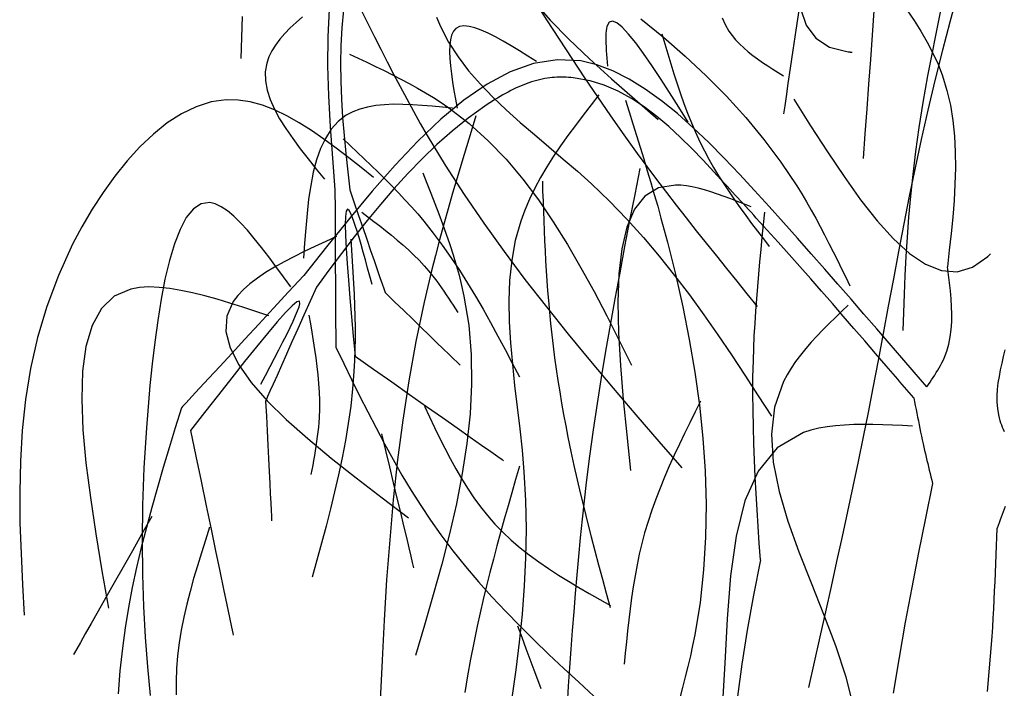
# Model space of a CAD drawing. Extents: x 196.6 to 202.33, y 221.65 to 228.25.
# Tile 2 of 10: x 196.6 to 199.7, y 223.85 to 225.96. Entities that reach past the tile are written whole.
import ezdxf

# ---------------------------------------------------------------- set-up
doc = ezdxf.new("R2010")
doc.units = 0
doc.header["$MEASUREMENT"] = 0
doc.layers.add('JARD', color=76, linetype='CONTINUOUS')

msp = doc.modelspace()

# ---------------------------------------------------------------- linework, layer by layer
at = {"layer": 'JARD', "linetype": 'CONTINUOUS'}
for points in [[(199.72, 227.0287), (199.6814, 226.8316), (199.6359, 226.6203), (199.587, 226.4021), (199.5381, 226.1843), (199.4928, 225.9742), (199.4545, 225.7792), (199.44, 225.6954), (199.4275, 225.616), (199.417, 225.5407), (199.4082, 225.469), (199.4009, 225.4006), (199.3949, 225.3349), (199.3901, 225.2717), (199.3862, 225.2105), (199.3831, 225.151), (199.3805, 225.0926), (199.3783, 225.035), (199.3764, 224.9779)], [(198.2164, 226.0159), (198.2555, 225.9547), (198.295, 225.8936), (198.3348, 225.8329), (198.375, 225.7724), (198.4157, 225.7123), (198.4569, 225.6526), (198.4987, 225.5933), (198.5412, 225.5345), (198.5714, 225.4936), (198.6019, 225.4529), (198.6327, 225.4124), (198.6637, 225.3721), (198.695, 225.332), (198.7265, 225.292), (198.7582, 225.2522), (198.79, 225.2124), (198.822, 225.1728), (198.854, 225.1332), (198.8861, 225.0936), (198.9182, 225.0541)], [(199.5485, 226.0371), (199.5247, 225.9476), (199.5014, 225.8593), (199.4773, 225.7639), (199.4551, 225.6705), (199.4344, 225.579), (199.4151, 225.4891), (199.3969, 225.4005), (199.3796, 225.313), (199.363, 225.2263), (199.3469, 225.1403), (199.331, 225.0547), (199.3151, 224.9692), (199.2991, 224.8836), (199.2826, 224.7976), (199.2675, 224.7208), (199.2519, 224.6435), (199.2358, 224.5659), (199.2194, 224.4879), (199.2027, 224.4096), (199.1856, 224.331), (199.1683, 224.2522), (199.1508, 224.1732), (199.1331, 224.0941), (199.1153, 224.0148), (199.0974, 223.9355), (199.0795, 223.8561)], [(197.572, 225.9883), (197.5669, 225.9017), (197.5662, 225.8106), (197.569, 225.7161), (197.5745, 225.6189), (197.5816, 225.5199), (197.5896, 225.4201)], [(197.6165, 225.9858), (197.6111, 225.9301), (197.6081, 225.8741), (197.6071, 225.8179), (197.6079, 225.7615), (197.6103, 225.7049), (197.614, 225.6481), (197.6187, 225.5912), (197.6242, 225.5342), (197.6302, 225.4772), (197.6365, 225.4201)], [(198.2167, 226.0119), (198.2675, 225.9538), (198.3261, 225.8937), (198.3909, 225.8319), (198.4604, 225.769), (198.5331, 225.7053), (198.6073, 225.6412)], [(199.05, 225.9916), (199.0399, 225.9228), (199.0307, 225.8596), (199.0224, 225.803), (199.0153, 225.7542), (199.0095, 225.7143), (199.0051, 225.6844), (199.0023, 225.6656), (199.0014, 225.659), (199.0014, 225.659), (199.0014, 225.659), (199.0014, 225.659), (199.0014, 225.659), (199.0014, 225.659), (199.0014, 225.659), (199.0014, 225.659), (199.0014, 225.659), (199.0014, 225.659), (199.0014, 225.659), (199.0014, 225.659), (199.0014, 225.659)], [(199.0548, 225.9905), (199.0728, 225.9384), (199.1029, 225.8975), (199.1463, 225.8691), (199.2045, 225.8543), (199.2055, 225.8542), (199.2065, 225.8541), (199.2076, 225.854), (199.2086, 225.8539), (199.2096, 225.8538), (199.2107, 225.8537), (199.2117, 225.8536), (199.2127, 225.8535), (199.2138, 225.8534), (199.2148, 225.8533), (199.2159, 225.8532), (199.2169, 225.8531)], [(199.2857, 225.9828), (199.2803, 225.9066), (199.2747, 225.8298), (199.2689, 225.7524), (199.2631, 225.6748), (199.2573, 225.5968), (199.2514, 225.5187)], [(199.3896, 225.9861), (199.4123, 225.9529), (199.4336, 225.9193), (199.4534, 225.8851), (199.4714, 225.8505), (199.4875, 225.8151), (199.5014, 225.7792), (199.5155, 225.7331), (199.5264, 225.6861), (199.5341, 225.638), (199.5391, 225.5891), (199.5417, 225.5394), (199.5422, 225.4891), (199.5408, 225.4382), (199.5378, 225.3867), (199.5337, 225.3349), (199.5286, 225.2829), (199.523, 225.2306), (199.517, 225.1782)], [(197.2983, 225.9652), (197.296, 225.8992), (197.2938, 225.8331)], [(197.4878, 225.9641), (197.4679, 225.9468), (197.4491, 225.9293), (197.4318, 225.9116), (197.4162, 225.8937), (197.4025, 225.8755), (197.3909, 225.857), (197.3817, 225.8382), (197.3752, 225.8189), (197.3707, 225.7914), (197.3713, 225.763), (197.3766, 225.7341), (197.3861, 225.7045), (197.3993, 225.6743), (197.4158, 225.6437), (197.4351, 225.6127), (197.4568, 225.5813), (197.4803, 225.5497), (197.5052, 225.5178), (197.531, 225.4858), (197.5573, 225.4538)], [(197.6745, 225.9808), (197.6941, 225.9413), (197.7138, 225.9017), (197.7337, 225.8623), (197.7537, 225.823), (197.774, 225.7838), (197.7946, 225.7449), (197.8155, 225.7061), (197.8367, 225.6675), (197.8583, 225.6292), (197.8803, 225.5911), (197.937, 225.4976), (197.9964, 225.4058), (198.0581, 225.3155), (198.122, 225.2266), (198.1878, 225.1389), (198.2553, 225.0522), (198.3241, 224.9665), (198.3942, 224.8815), (198.4652, 224.7971), (198.5369, 224.7132), (198.6091, 224.6296), (198.6816, 224.5461)], [(197.9093, 225.9636), (197.9221, 225.9336), (197.9473, 225.8851), (197.977, 225.839), (198.0105, 225.7948), (198.0474, 225.7524), (198.087, 225.7114), (198.1289, 225.6715), (198.1724, 225.6325), (198.2172, 225.594), (198.2625, 225.5557), (198.3079, 225.5173), (198.3529, 225.4786), (198.3969, 225.4391), (198.4539, 225.3845), (198.5084, 225.3283), (198.5605, 225.2706), (198.6105, 225.2115), (198.6587, 225.1512), (198.7053, 225.09), (198.7504, 225.0278), (198.7944, 224.9649), (198.8375, 224.9013), (198.8799, 224.8374), (198.9218, 224.7731), (198.9634, 224.7087)], [(198.5524, 225.9577), (198.6232, 225.9003), (198.6919, 225.8408), (198.7581, 225.7789), (198.8217, 225.7148), (198.8823, 225.6481), (198.9395, 225.579), (198.9932, 225.5074), (199.0429, 225.4331), (199.0585, 225.4079), (199.0736, 225.3825), (199.0884, 225.3568), (199.1028, 225.3308), (199.1169, 225.3047), (199.1307, 225.2784), (199.1443, 225.252), (199.1577, 225.2255), (199.171, 225.1988), (199.1841, 225.1721), (199.1972, 225.1453), (199.2102, 225.1185)], [(198.8078, 225.9615), (198.8176, 225.9398), (198.8295, 225.9194), (198.8396, 225.9053), (198.8507, 225.8918), (198.8629, 225.8789), (198.876, 225.8665), (198.8899, 225.8546), (198.9045, 225.843), (198.9198, 225.8319), (198.9355, 225.821), (198.9516, 225.8103), (198.968, 225.7998), (198.9846, 225.7895), (199.0014, 225.7792)], [(198.2235, 225.8237), (198.1968, 225.8405), (198.1705, 225.857), (198.1446, 225.8728), (198.1194, 225.8876), (198.0951, 225.901), (198.072, 225.9127), (198.0503, 225.9223), (198.0302, 225.9295), (198.0119, 225.9341), (197.9958, 225.9355), (197.9819, 225.9335), (197.9707, 225.9278), (197.9627, 225.919), (197.9569, 225.9071), (197.953, 225.8923), (197.9509, 225.8749), (197.9504, 225.8552), (197.9512, 225.8335), (197.9532, 225.8101), (197.9562, 225.7852), (197.96, 225.7592), (197.9643, 225.7323), (197.969, 225.7049), (197.974, 225.6771)], [(198.7009, 225.633), (198.6714, 225.6799), (198.6423, 225.726), (198.6138, 225.7702), (198.5864, 225.8116), (198.5604, 225.8494), (198.5361, 225.8826), (198.5138, 225.9102), (198.494, 225.9315), (198.4769, 225.9454), (198.4629, 225.9511), (198.4523, 225.9476), (198.4455, 225.9341), (198.4442, 225.9275), (198.4432, 225.9199), (198.4426, 225.9115), (198.4423, 225.9021), (198.4423, 225.8921), (198.4426, 225.8814), (198.443, 225.8701), (198.4436, 225.8584), (198.4444, 225.8463), (198.4452, 225.8339), (198.4462, 225.8214), (198.4471, 225.8087)], [(198.618, 225.9107), (198.6274, 225.8791), (198.6368, 225.8475), (198.6464, 225.816), (198.6562, 225.7847), (198.6663, 225.7535), (198.6768, 225.7225), (198.6878, 225.6917), (198.6993, 225.6612), (198.7114, 225.631), (198.7242, 225.6012), (198.7378, 225.5718), (198.7523, 225.5428), (198.7665, 225.5163), (198.7814, 225.4902), (198.7971, 225.4644), (198.8133, 225.4389), (198.83, 225.4138), (198.8473, 225.3888), (198.8649, 225.3641), (198.8828, 225.3395), (198.901, 225.315), (198.9195, 225.2907), (198.938, 225.2664), (198.9566, 225.2422)], [(199.4521, 224.8013), (199.4129, 224.8467), (199.3737, 224.8923), (199.3342, 224.9379), (199.2945, 224.9838), (199.2544, 225.03), (199.2138, 225.0766), (199.1727, 225.1236), (199.131, 225.1711), (199.0885, 225.2192), (199.0452, 225.268), (199.001, 225.3175), (198.9558, 225.3678), (198.9098, 225.4185), (198.8628, 225.4694), (198.8149, 225.5198), (198.7663, 225.5688), (198.717, 225.6157), (198.6672, 225.6599), (198.617, 225.7005), (198.5664, 225.737), (198.5156, 225.7684), (198.4647, 225.7941), (198.4139, 225.8134), (198.3631, 225.8255), (198.2888, 225.8294), (198.215, 225.8176), (198.1415, 225.7916), (198.0685, 225.7528), (197.9957, 225.7025), (197.9232, 225.6423), (197.851, 225.5736), (197.779, 225.4977), (197.7071, 225.4161), (197.6353, 225.3303), (197.5637, 225.2416), (197.492, 225.1515)], [(197.6358, 225.8471), (197.663, 225.8343), (197.6902, 225.8215), (197.7172, 225.8086), (197.7442, 225.7955), (197.7709, 225.7822), (197.7974, 225.7686), (197.8236, 225.7546), (197.8494, 225.7403), (197.8749, 225.7256), (197.8999, 225.7103), (197.9244, 225.6945), (197.9484, 225.6781), (198.0124, 225.6289), (198.0721, 225.5749), (198.1281, 225.5166), (198.1806, 225.4544), (198.2301, 225.3888), (198.2769, 225.3202), (198.3214, 225.2489), (198.364, 225.1755), (198.4051, 225.1004), (198.4451, 225.024), (198.4842, 224.9468), (198.523, 224.8691)], [(199.4114, 224.7661), (199.4041, 224.7746), (199.3969, 224.783), (199.3896, 224.7914), (199.3823, 224.7998), (199.3751, 224.8082), (199.3678, 224.8167), (199.3606, 224.8251), (199.3533, 224.8335), (199.346, 224.8419), (199.3388, 224.8503), (199.3315, 224.8588), (199.3242, 224.8672), (199.2905, 224.9063), (199.2567, 224.9454), (199.2229, 224.9845), (199.189, 225.0235), (199.155, 225.0625), (199.121, 225.1014), (199.087, 225.1402), (199.0529, 225.1789), (199.0187, 225.2174), (198.9844, 225.2558), (198.9501, 225.2939), (198.9157, 225.3318), (198.9075, 225.3408), (198.8993, 225.3499), (198.891, 225.3589), (198.8828, 225.3679), (198.8745, 225.3769), (198.8662, 225.386), (198.8578, 225.395), (198.8495, 225.4041), (198.8411, 225.4132), (198.8327, 225.4224), (198.8242, 225.4316), (198.8157, 225.4408), (198.7823, 225.4772), (198.7481, 225.5137), (198.7131, 225.55), (198.6772, 225.5854), (198.6403, 225.6194), (198.6022, 225.6514), (198.563, 225.681), (198.5225, 225.7074), (198.4807, 225.7303), (198.4374, 225.749), (198.3926, 225.763), (198.3461, 225.7716), (198.3389, 225.7725), (198.3316, 225.7732), (198.3244, 225.7737), (198.3171, 225.7741), (198.3097, 225.7743), (198.3024, 225.7744), (198.2951, 225.7743), (198.2877, 225.7741), (198.2804, 225.7737), (198.2731, 225.7731), (198.2658, 225.7723), (198.2585, 225.7713), (198.25, 225.77), (198.2416, 225.7683), (198.2332, 225.7665), (198.2248, 225.7644), (198.2166, 225.7621), (198.2083, 225.7595), (198.2001, 225.7568), (198.192, 225.7539), (198.184, 225.7508), (198.176, 225.7476), (198.168, 225.7442), (198.1602, 225.7406), (198.1515, 225.7365), (198.143, 225.7323), (198.1345, 225.7279), (198.1261, 225.7233), (198.1177, 225.7187), (198.1095, 225.7139), (198.1013, 225.709), (198.0932, 225.704), (198.0851, 225.6989), (198.0771, 225.6937), (198.0691, 225.6885), (198.0612, 225.6832), (198.0089, 225.6455), (197.9587, 225.6052), (197.9105, 225.5627), (197.8639, 225.5182), (197.819, 225.4717), (197.7754, 225.4237), (197.7329, 225.3743), (197.6915, 225.3238), (197.6508, 225.2723), (197.6107, 225.2202), (197.5709, 225.1676), (197.5314, 225.1148)], [(198.4206, 225.7192), (198.3957, 225.6872), (198.371, 225.6552), (198.3467, 225.6231), (198.3229, 225.5908), (198.2999, 225.5584), (198.2777, 225.5257), (198.2567, 225.4927), (198.2369, 225.4594), (198.2186, 225.4256), (198.2019, 225.3915), (198.1871, 225.3568), (198.1742, 225.3216), (198.1574, 225.2611), (198.146, 225.199), (198.1395, 225.1356), (198.1371, 225.0711), (198.1382, 225.0056), (198.1421, 224.9393), (198.148, 224.8723), (198.1553, 224.8049), (198.1633, 224.7371), (198.1713, 224.6693), (198.1786, 224.6015), (198.1846, 224.5339), (198.1896, 224.4433), (198.1912, 224.3533), (198.1896, 224.2639), (198.1853, 224.1751), (198.1784, 224.0867), (198.1694, 223.9987), (198.1585, 223.911), (198.146, 223.8237)], [(199.0341, 225.7054), (199.0867, 225.6219), (199.1392, 225.5402), (199.1916, 225.462), (199.2437, 225.3891), (199.2955, 225.3233), (199.347, 225.2664), (199.398, 225.2202), (199.4485, 225.1863), (199.4984, 225.1667), (199.5477, 225.1631), (199.5962, 225.1772), (199.6438, 225.2108), (199.6446, 225.2115), (199.6453, 225.2122), (199.646, 225.2129), (199.6468, 225.2136), (199.6475, 225.2143), (199.6482, 225.215), (199.6489, 225.2157), (199.6497, 225.2164), (199.6504, 225.2171), (199.6511, 225.2178), (199.6519, 225.2185), (199.6526, 225.2193)], [(197.7115, 225.4588), (197.6723, 225.4902), (197.6332, 225.5212), (197.5941, 225.5513), (197.555, 225.5799), (197.516, 225.6067), (197.4772, 225.6312), (197.4384, 225.6529), (197.3999, 225.6714), (197.3614, 225.6861), (197.3232, 225.6966), (197.2851, 225.7025), (197.2473, 225.7033), (197.1999, 225.6966), (197.1531, 225.6817), (197.1071, 225.6594), (197.0622, 225.6305), (197.0184, 225.5957), (196.9762, 225.5557), (196.9355, 225.5113), (196.8967, 225.4632), (196.86, 225.4122), (196.8256, 225.3591), (196.7937, 225.3045), (196.7644, 225.2493), (196.7196, 225.1513), (196.6831, 225.0535), (196.6542, 224.9559), (196.6323, 224.8585), (196.6164, 224.7612), (196.6059, 224.6641), (196.5999, 224.5671), (196.5978, 224.4702), (196.5987, 224.3734), (196.602, 224.2767), (196.6067, 224.18), (196.6122, 224.0833)], [(197.96, 225.6769), (197.928, 225.6802), (197.8961, 225.6833), (197.8646, 225.686), (197.8336, 225.688), (197.8033, 225.6891), (197.7738, 225.6892), (197.7454, 225.6879), (197.7182, 225.6852), (197.6924, 225.6807), (197.6682, 225.6742), (197.6457, 225.6656), (197.6251, 225.6546), (197.5997, 225.635), (197.578, 225.6107), (197.5597, 225.5822), (197.5444, 225.5499), (197.5319, 225.5142), (197.5217, 225.4756), (197.5135, 225.4344), (197.5071, 225.3911), (197.502, 225.3461), (197.4979, 225.2998), (197.4944, 225.2527), (197.4913, 225.2052)], [(198.5044, 225.702), (198.5159, 225.6652), (198.5274, 225.6283), (198.5388, 225.5914), (198.5502, 225.5545), (198.5615, 225.5175), (198.5727, 225.4805), (198.5837, 225.4433), (198.5946, 225.4061), (198.6053, 225.3688), (198.6157, 225.3314), (198.626, 225.2938), (198.636, 225.2561), (198.6612, 225.155), (198.6842, 225.053), (198.7047, 224.9503), (198.7222, 224.847), (198.7366, 224.7433), (198.7475, 224.6395), (198.7546, 224.5355), (198.7575, 224.4318), (198.7561, 224.3283), (198.7499, 224.2253), (198.7387, 224.1231), (198.7221, 224.0216), (198.7154, 223.9883), (198.7082, 223.9551), (198.7004, 223.9219), (198.6921, 223.8889), (198.6835, 223.8559), (198.6745, 223.8229)], [(198.0329, 225.6528), (198.0182, 225.6042), (198.0034, 225.5556), (197.9888, 225.507), (197.9743, 225.4583), (197.9601, 225.4096), (197.9461, 225.3609), (197.9324, 225.3121), (197.919, 225.2632), (197.9061, 225.2143), (197.8936, 225.1653), (197.8817, 225.1161), (197.8703, 225.0669), (197.8445, 224.9439), (197.8223, 224.8202), (197.8033, 224.696), (197.7871, 224.5712), (197.7734, 224.4459), (197.762, 224.3203), (197.7525, 224.1942), (197.7446, 224.0679), (197.738, 223.9413), (197.7323, 223.8146)], [(197.6156, 225.5803), (197.6378, 225.5596), (197.6599, 225.5388), (197.682, 225.5179), (197.7039, 225.4969), (197.7256, 225.4759), (197.7472, 225.4546), (197.7685, 225.4331), (197.7895, 225.4114), (197.8101, 225.3894), (197.8303, 225.3672), (197.8502, 225.3446), (197.8695, 225.3216), (197.8991, 225.2844), (197.9276, 225.2463), (197.9549, 225.2074), (197.9813, 225.1677), (198.0068, 225.1273), (198.0316, 225.0863), (198.0557, 225.0448), (198.0793, 225.0029), (198.1024, 224.9607), (198.1252, 224.9182), (198.1478, 224.8756), (198.1703, 224.8328)], [(198.7523, 225.5428), (198.7523, 225.5428), (198.7523, 225.5428), (198.7523, 225.5428), (198.7523, 225.5428), (198.7523, 225.5428), (198.7523, 225.5428), (198.7523, 225.5428), (198.7523, 225.5428), (198.7523, 225.5428), (198.7523, 225.5428), (198.7523, 225.5428), (198.7523, 225.5428), (198.7523, 225.5428), (198.7523, 225.5428), (198.7523, 225.5428), (198.7523, 225.5428), (198.7523, 225.5428), (198.7523, 225.5428), (198.7523, 225.5428), (198.7523, 225.5428), (198.7523, 225.5428), (198.7523, 225.5428), (198.7523, 225.5428), (198.7523, 225.5428)], [(198.5491, 225.4877), (198.5331, 225.4057), (198.5171, 225.3237), (198.5013, 225.2417), (198.4858, 225.1596), (198.4706, 225.0775), (198.4558, 224.9953), (198.4415, 224.9131), (198.4278, 224.8308), (198.4148, 224.7484), (198.4025, 224.6659), (198.3911, 224.5833), (198.3806, 224.5006), (198.3738, 224.4426), (198.3675, 224.3845), (198.3616, 224.3263), (198.356, 224.2681), (198.3508, 224.2099), (198.3459, 224.1516), (198.3412, 224.0933), (198.3367, 224.035), (198.3324, 223.9766), (198.3282, 223.9182), (198.3241, 223.8598), (198.32, 223.8015)], [(197.866, 225.4737), (197.8788, 225.4416), (197.8915, 225.4095), (197.9041, 225.3774), (197.9164, 225.3453), (197.9284, 225.3131), (197.94, 225.2809), (197.951, 225.2487), (197.9615, 225.2164), (197.9713, 225.184), (197.9803, 225.1516), (197.9885, 225.1191), (197.9957, 225.0865), (198.0108, 224.9949), (198.0186, 224.9027), (198.0198, 224.8098), (198.0151, 224.7164), (198.0051, 224.6225), (197.9905, 224.5281), (197.972, 224.4334), (197.9501, 224.3384), (197.9257, 224.2431), (197.8992, 224.1476), (197.8715, 224.052), (197.8431, 223.9563)], [(198.2424, 225.4479), (198.2434, 225.4165), (198.2445, 225.3852), (198.2456, 225.3538), (198.2468, 225.3225), (198.248, 225.2911), (198.2494, 225.2598), (198.2509, 225.2285), (198.2526, 225.1972), (198.2544, 225.1659), (198.2565, 225.1346), (198.2588, 225.1033), (198.2613, 225.0721), (198.2646, 225.0361), (198.2682, 225.0002), (198.2721, 224.9643), (198.2764, 224.9284), (198.281, 224.8925), (198.286, 224.8567), (198.2913, 224.821), (198.297, 224.7853), (198.303, 224.7497), (198.3093, 224.7141), (198.3159, 224.6786), (198.3228, 224.6431), (198.3321, 224.5981), (198.3419, 224.5532), (198.352, 224.5083), (198.3626, 224.4636), (198.3735, 224.4189), (198.3847, 224.3744), (198.3961, 224.3298), (198.4078, 224.2853), (198.4196, 224.2409), (198.4315, 224.1965), (198.4436, 224.1521), (198.4556, 224.1077)], [(198.8999, 225.367), (198.8783, 225.3755), (198.8567, 225.3839), (198.8353, 225.392), (198.8141, 225.3998), (198.7932, 225.4071), (198.7727, 225.4139), (198.7526, 225.4199), (198.7331, 225.4251), (198.7141, 225.4294), (198.6958, 225.4327), (198.6783, 225.4347), (198.6616, 225.4355), (198.6077, 225.4268), (198.5648, 225.4008), (198.5319, 225.3592), (198.5079, 225.3034), (198.492, 225.2352), (198.483, 225.156), (198.48, 225.0674), (198.4819, 224.971), (198.4879, 224.8683), (198.4969, 224.7609), (198.5078, 224.6504), (198.5198, 224.5383)], [(197.5896, 225.4201), (197.59, 225.3585), (197.5903, 225.2978), (197.5907, 225.2388), (197.591, 225.1824), (197.5913, 225.1293), (197.5915, 225.0806), (197.5918, 225.037), (197.592, 224.9994), (197.5922, 224.9686), (197.5923, 224.9455), (197.5924, 224.931), (197.5924, 224.9259), (197.5924, 224.9259), (197.5924, 224.9259), (197.5924, 224.9259), (197.5924, 224.9259), (197.5924, 224.9259), (197.5924, 224.9259), (197.5924, 224.9259), (197.5924, 224.9259), (197.5924, 224.9259), (197.5924, 224.9259), (197.5924, 224.9259), (197.5924, 224.9259)], [(197.6365, 225.4201), (197.6504, 225.3799), (197.6641, 225.3402), (197.6774, 225.3017), (197.6902, 225.2648), (197.7021, 225.2301), (197.7132, 225.1983), (197.723, 225.1698), (197.7315, 225.1452), (197.7385, 225.1251), (197.7437, 225.11), (197.747, 225.1004), (197.7482, 225.0971), (197.7482, 225.0971), (197.7482, 225.0971), (197.7482, 225.0971), (197.7482, 225.0971), (197.7482, 225.0971), (197.7482, 225.0971), (197.7482, 225.0971), (197.7482, 225.0971), (197.7482, 225.0971), (197.7482, 225.0971), (197.7482, 225.0971), (197.7482, 225.0971)], [(197.4506, 225.1151), (197.4274, 225.1473), (197.4043, 225.1791), (197.3813, 225.21), (197.3585, 225.2396), (197.3361, 225.2676), (197.3142, 225.2934), (197.2927, 225.3167), (197.2718, 225.3371), (197.2516, 225.354), (197.2321, 225.3672), (197.2134, 225.3761), (197.1957, 225.3803), (197.1687, 225.3766), (197.1442, 225.3605), (197.1221, 225.3332), (197.1023, 225.2961), (197.0846, 225.2506), (197.0689, 225.1978), (197.055, 225.1393), (197.0428, 225.0762), (197.0321, 225.0099), (197.0228, 224.9417), (197.0147, 224.8729), (197.0078, 224.8048), (196.9965, 224.6718), (196.9888, 224.5466), (196.9844, 224.4285), (196.9829, 224.3169), (196.9841, 224.211), (196.9875, 224.1101), (196.9929, 224.0135), (197, 223.9204), (197.0084, 223.8302)], [(197.707, 225.1224), (197.6998, 225.1486), (197.6927, 225.1746), (197.6856, 225.2001), (197.6787, 225.2246), (197.672, 225.248), (197.6656, 225.27), (197.6594, 225.2902), (197.6536, 225.3084), (197.6482, 225.3244), (197.6432, 225.3377), (197.6388, 225.3482), (197.6348, 225.3554), (197.629, 225.3601), (197.6251, 225.3535), (197.6229, 225.3369), (197.6223, 225.311), (197.6231, 225.2771), (197.6252, 225.2361), (197.6282, 225.189), (197.6321, 225.1369), (197.6368, 225.0806), (197.6419, 225.0214), (197.6474, 224.9601), (197.6531, 224.8978)], [(197.674, 225.3498), (197.6929, 225.3355), (197.7119, 225.3212), (197.7307, 225.3068), (197.7493, 225.2923), (197.7678, 225.2775), (197.7859, 225.2625), (197.8037, 225.2472), (197.8211, 225.2315), (197.8381, 225.2155), (197.8545, 225.1989), (197.8704, 225.1819), (197.8857, 225.1643), (197.894, 225.1542), (197.9021, 225.144), (197.91, 225.1335), (197.9177, 225.123), (197.9253, 225.1123), (197.9328, 225.1014), (197.9402, 225.0905), (197.9475, 225.0795), (197.9547, 225.0685), (197.9619, 225.0574), (197.969, 225.0463), (197.9761, 225.0351)], [(198.9285, 224.2572), (198.925, 224.3094), (198.9216, 224.3616), (198.9183, 224.4139), (198.9152, 224.4661), (198.9124, 224.5183), (198.9099, 224.5705), (198.9078, 224.6228), (198.9063, 224.675), (198.9053, 224.7271), (198.9049, 224.7793), (198.9052, 224.8315), (198.9063, 224.8836), (198.9076, 224.9225), (198.9094, 224.9614), (198.9116, 225.0002), (198.9141, 225.0391), (198.9169, 225.0779), (198.92, 225.1167), (198.9233, 225.1556), (198.9268, 225.1944), (198.9305, 225.2332), (198.9343, 225.272), (198.9381, 225.3109), (198.9421, 225.3497)], [(197.5951, 225.2741), (197.5607, 225.2582), (197.5267, 225.2423), (197.4933, 225.2262), (197.4608, 225.2101), (197.4295, 225.1937), (197.3997, 225.1771), (197.3717, 225.1601), (197.3458, 225.1429), (197.3223, 225.1252), (197.3016, 225.1071), (197.2838, 225.0885), (197.2694, 225.0693), (197.2496, 225.0235), (197.2469, 224.9749), (197.2599, 224.9237), (197.2869, 224.8702), (197.3264, 224.8146), (197.3768, 224.7572), (197.4365, 224.6983), (197.5041, 224.6381), (197.5779, 224.5768), (197.6563, 224.5148), (197.7379, 224.4523), (197.8211, 224.3894)], [(197.6396, 225.2656), (197.6419, 225.2308), (197.6442, 225.196), (197.6463, 225.1611), (197.6483, 225.1263), (197.65, 225.0915), (197.6514, 225.0568), (197.6524, 225.0221), (197.653, 224.9874), (197.6531, 224.9527), (197.6526, 224.9181), (197.6515, 224.8836), (197.6497, 224.8491), (197.6454, 224.7947), (197.6393, 224.7404), (197.6317, 224.6862), (197.6227, 224.6322), (197.6124, 224.5783), (197.601, 224.5244), (197.5887, 224.4707), (197.5756, 224.417), (197.5619, 224.3634), (197.5477, 224.3098), (197.5332, 224.2563), (197.5185, 224.2027)], [(199.4521, 224.8013), (199.4573, 224.8086), (199.4624, 224.816), (199.4674, 224.8234), (199.4724, 224.8308), (199.4773, 224.8382), (199.482, 224.8457), (199.4867, 224.8532), (199.4911, 224.8607), (199.4954, 224.8683), (199.4994, 224.876), (199.5033, 224.8837), (199.5068, 224.8915), (199.5151, 224.9132), (199.5214, 224.9355), (199.526, 224.9583), (199.5289, 224.9815), (199.5305, 225.0052), (199.5309, 225.0292), (199.5302, 225.0536), (199.5286, 225.0782), (199.5263, 225.103), (199.5235, 225.128), (199.5203, 225.1531), (199.517, 225.1782)], [(197.492, 225.1515), (197.444, 225.0995), (197.3966, 225.0483), (197.3506, 224.9985), (197.3066, 224.9509), (197.2652, 224.9061), (197.2272, 224.865), (197.1931, 224.8282), (197.1638, 224.7965), (197.1398, 224.7705), (197.1218, 224.7511), (197.1104, 224.7388), (197.1065, 224.7345), (197.1065, 224.7345), (197.1065, 224.7345), (197.1065, 224.7345), (197.1065, 224.7345), (197.1065, 224.7345), (197.1065, 224.7345), (197.1065, 224.7345), (197.1065, 224.7345), (197.1065, 224.7345), (197.1065, 224.7345), (197.1065, 224.7345), (197.1065, 224.7345)], [(197.382, 225.0247), (197.3407, 225.0383), (197.2997, 225.0516), (197.259, 225.0644), (197.2191, 225.0763), (197.1799, 225.0872), (197.1419, 225.0966), (197.1051, 225.1044), (197.0698, 225.1102), (197.0362, 225.1138), (197.0046, 225.1149), (196.9751, 225.1132), (196.9479, 225.1085), (196.8953, 225.0856), (196.855, 225.0468), (196.8257, 224.9937), (196.8063, 224.9275), (196.7958, 224.8499), (196.7931, 224.7622), (196.797, 224.6658), (196.8064, 224.5622), (196.8203, 224.4529), (196.8375, 224.3392), (196.8568, 224.2227), (196.8773, 224.1047)], [(197.5314, 225.1148), (197.5115, 225.0701), (197.4919, 225.026), (197.4728, 224.9832), (197.4545, 224.9422), (197.4374, 224.9037), (197.4216, 224.8683), (197.4075, 224.8367), (197.3954, 224.8093), (197.3854, 224.787), (197.3779, 224.7702), (197.3732, 224.7596), (197.3716, 224.7559), (197.3716, 224.7559), (197.3716, 224.7559), (197.3716, 224.7559), (197.3716, 224.7559), (197.3716, 224.7559), (197.3716, 224.7559), (197.3716, 224.7559), (197.3716, 224.7559), (197.3716, 224.7559), (197.3716, 224.7559), (197.3716, 224.7559), (197.3716, 224.7559)], [(197.7482, 225.0971), (197.7775, 225.0687), (197.8064, 225.0408), (197.8345, 225.0136), (197.8613, 224.9876), (197.8866, 224.9632), (197.9098, 224.9408), (197.9305, 224.9207), (197.9485, 224.9034), (197.9631, 224.8892), (197.9741, 224.8786), (197.9811, 224.8718), (197.9835, 224.8695), (197.9835, 224.8695), (197.9835, 224.8695), (197.9835, 224.8695), (197.9835, 224.8695), (197.9835, 224.8695), (197.9835, 224.8695), (197.9835, 224.8695), (197.9835, 224.8695), (197.9835, 224.8695), (197.9835, 224.8695), (197.9835, 224.8695), (197.9835, 224.8695)], [(197.3569, 224.8094), (197.3715, 224.8371), (197.3859, 224.8646), (197.3999, 224.8914), (197.4134, 224.9175), (197.4262, 224.9424), (197.438, 224.9659), (197.4487, 224.9877), (197.4581, 225.0075), (197.4661, 225.0252), (197.4724, 225.0403), (197.4768, 225.0525), (197.4793, 225.0617), (197.478, 225.0702), (197.4696, 225.0678), (197.4547, 225.0555), (197.4339, 225.0343), (197.408, 225.0052), (197.3775, 224.9692), (197.3431, 224.9273), (197.3054, 224.8804), (197.2652, 224.8296), (197.223, 224.7758), (197.1795, 224.72), (197.1353, 224.6633)], [(199.2045, 225.058), (199.1844, 225.0387), (199.1644, 225.0193), (199.1447, 224.9999), (199.1254, 224.9805), (199.1066, 224.9608), (199.0885, 224.9411), (199.0712, 224.9211), (199.0548, 224.901), (199.0395, 224.8806), (199.0254, 224.8599), (199.0127, 224.8389), (199.0014, 224.8176), (198.9732, 224.7371), (198.9634, 224.6524), (198.969, 224.5639), (198.9872, 224.4724), (199.015, 224.3783), (199.0496, 224.2823), (199.0879, 224.1848), (199.1272, 224.0865), (199.1646, 223.9879), (199.197, 223.8895), (199.2217, 223.792)], [(197.5077, 225.0263), (197.5124, 224.9994), (197.5171, 224.9726), (197.5216, 224.9457), (197.5258, 224.9189), (197.5297, 224.892), (197.5331, 224.8652), (197.536, 224.8383), (197.5384, 224.8115), (197.54, 224.7847), (197.5408, 224.7579), (197.5408, 224.7312), (197.5399, 224.7044), (197.5389, 224.6894), (197.5376, 224.6745), (197.536, 224.6595), (197.5342, 224.6445), (197.5322, 224.6296), (197.53, 224.6146), (197.5276, 224.5997), (197.5251, 224.5848), (197.5225, 224.5698), (197.5198, 224.5549), (197.5171, 224.5399), (197.5143, 224.525)], [(197.5924, 224.9259), (197.6173, 224.8747), (197.6422, 224.8237), (197.6674, 224.7728), (197.693, 224.7222), (197.719, 224.6719), (197.7455, 224.622), (197.7727, 224.5726), (197.8007, 224.5238), (197.8297, 224.4756), (197.8596, 224.4282), (197.8906, 224.3817), (197.9229, 224.336), (197.9609, 224.2857), (198.0005, 224.2365), (198.0416, 224.1883), (198.0839, 224.1411), (198.1273, 224.0948), (198.1718, 224.0492), (198.2171, 224.0043), (198.2632, 223.9598), (198.3098, 223.9158), (198.3569, 223.8722), (198.4042, 223.8287)], [(199.6963, 224.6597), (199.6933, 224.6666), (199.6905, 224.6735), (199.6879, 224.6804), (199.6855, 224.6873), (199.6833, 224.6943), (199.6785, 224.7135), (199.6755, 224.733), (199.674, 224.7527), (199.6739, 224.7727), (199.675, 224.7929), (199.6772, 224.8132), (199.6804, 224.8338), (199.6843, 224.8544), (199.6888, 224.8752), (199.6938, 224.896), (199.699, 224.9169)], [(197.6531, 224.8978), (197.7113, 224.8568), (197.7687, 224.8164), (197.8246, 224.7771), (197.8779, 224.7396), (197.9281, 224.7043), (197.9742, 224.6719), (198.0154, 224.6428), (198.051, 224.6178), (198.0801, 224.5973), (198.1019, 224.582), (198.1156, 224.5723), (198.1205, 224.5689), (198.1205, 224.5689), (198.1205, 224.5689), (198.1205, 224.5689), (198.1205, 224.5689), (198.1205, 224.5689), (198.1205, 224.5689), (198.1205, 224.5689), (198.1205, 224.5689), (198.1205, 224.5689), (198.1205, 224.5689), (198.1205, 224.5689), (198.1205, 224.5689)], [(197.3716, 224.7559), (197.3739, 224.7091), (197.3762, 224.663), (197.3785, 224.6181), (197.3807, 224.5752), (197.3827, 224.5349), (197.3846, 224.4978), (197.3862, 224.4647), (197.3877, 224.4361), (197.3889, 224.4127), (197.3897, 224.3951), (197.3903, 224.384), (197.3905, 224.3801), (197.3905, 224.3801), (197.3905, 224.3801), (197.3905, 224.3801), (197.3905, 224.3801), (197.3905, 224.3801), (197.3905, 224.3801), (197.3905, 224.3801), (197.3905, 224.3801), (197.3905, 224.3801), (197.3905, 224.3801), (197.3905, 224.3801), (197.3905, 224.3801)], [(198.7404, 224.7561), (198.7234, 224.7222), (198.7065, 224.6883), (198.6899, 224.6544), (198.6735, 224.6204), (198.6575, 224.5862), (198.6419, 224.5519), (198.627, 224.5175), (198.6127, 224.4829), (198.5992, 224.448), (198.5866, 224.4129), (198.5749, 224.3776), (198.5643, 224.3419), (198.5554, 224.3085), (198.5475, 224.2748), (198.5404, 224.2409), (198.534, 224.2068), (198.5283, 224.1725), (198.5231, 224.1381), (198.5185, 224.1035), (198.5143, 224.0688), (198.5104, 224.0339), (198.5068, 223.9991), (198.5033, 223.9641), (198.4999, 223.9292)], [(199.4114, 224.7661), (199.4137, 224.7541), (199.416, 224.7421), (199.4184, 224.7301), (199.4207, 224.718), (199.4231, 224.706), (199.4255, 224.694), (199.4279, 224.682), (199.4303, 224.67), (199.4328, 224.658), (199.4353, 224.646), (199.4379, 224.634), (199.4405, 224.6221), (199.4428, 224.6116), (199.4452, 224.6012), (199.4476, 224.5908), (199.45, 224.5803), (199.4525, 224.5699), (199.455, 224.5595), (199.4575, 224.5491), (199.46, 224.5387), (199.4625, 224.5283), (199.465, 224.5179), (199.4676, 224.5075), (199.4701, 224.4971)], [(197.1065, 224.7345), (197.0872, 224.6721), (197.0681, 224.6096), (197.0493, 224.5471), (197.031, 224.4845), (197.0133, 224.4219), (196.9964, 224.3592), (196.9805, 224.2964), (196.9657, 224.2334), (196.9522, 224.1703), (196.9401, 224.107), (196.9296, 224.0436), (196.9209, 223.9799), (196.9133, 223.9078), (196.9079, 223.8354)], [(197.8716, 224.7404), (197.8874, 224.707), (197.9032, 224.6737), (197.9193, 224.6406), (197.9357, 224.6079), (197.9526, 224.5755), (197.97, 224.5437), (197.9881, 224.5125), (198.0071, 224.482), (198.0269, 224.4524), (198.0477, 224.4237), (198.0696, 224.3961), (198.0928, 224.3696), (198.1181, 224.3436), (198.1447, 224.3188), (198.1724, 224.2952), (198.2013, 224.2725), (198.231, 224.2507), (198.2617, 224.2297), (198.293, 224.2094), (198.325, 224.1896), (198.3574, 224.1703), (198.3902, 224.1513), (198.4232, 224.1325), (198.4564, 224.1138)], [(199.4076, 224.6774), (199.376, 224.679), (199.3445, 224.6805), (199.3133, 224.6817), (199.2824, 224.6825), (199.2521, 224.6827), (199.2223, 224.6823), (199.1933, 224.681), (199.1652, 224.6787), (199.1381, 224.6754), (199.112, 224.6708), (199.0873, 224.6648), (199.0639, 224.6574), (198.9818, 224.6092), (198.9216, 224.5363), (198.8797, 224.4423), (198.852, 224.3311), (198.8349, 224.2064), (198.8244, 224.0721), (198.8169, 223.9318), (198.8084, 223.7895)], [(197.1353, 224.6633), (197.1521, 224.5831), (197.1686, 224.5041), (197.1846, 224.4274), (197.1999, 224.3539), (197.2143, 224.285), (197.2275, 224.2216), (197.2394, 224.1648), (197.2496, 224.1159), (197.258, 224.0759), (197.2642, 224.0459), (197.2682, 224.027), (197.2695, 224.0204), (197.2695, 224.0204), (197.2695, 224.0204), (197.2695, 224.0204), (197.2695, 224.0204), (197.2695, 224.0204), (197.2695, 224.0204), (197.2695, 224.0204), (197.2695, 224.0204), (197.2695, 224.0204), (197.2695, 224.0204), (197.2695, 224.0204), (197.2695, 224.0204)], [(197.7361, 224.6534), (197.7487, 224.601), (197.7611, 224.5492), (197.7732, 224.4989), (197.7847, 224.4508), (197.7956, 224.4057), (197.8056, 224.3641), (197.8145, 224.327), (197.8222, 224.2949), (197.8285, 224.2686), (197.8332, 224.249), (197.8362, 224.2366), (197.8373, 224.2322), (197.8373, 224.2322), (197.8373, 224.2322), (197.8373, 224.2322), (197.8373, 224.2322), (197.8373, 224.2322), (197.8373, 224.2322), (197.8373, 224.2322), (197.8373, 224.2322), (197.8373, 224.2322), (197.8373, 224.2322), (197.8373, 224.2322), (197.8373, 224.2322)], [(198.1704, 224.5516), (198.1583, 224.5099), (198.1463, 224.4681), (198.1344, 224.4264), (198.1226, 224.3846), (198.1109, 224.3428), (198.0994, 224.3009), (198.0882, 224.259), (198.0773, 224.2171), (198.0667, 224.175), (198.0565, 224.1329), (198.0467, 224.0907), (198.0374, 224.0484), (198.0266, 223.9965), (198.0165, 223.9444), (198.007, 223.8922), (197.998, 223.8399)], [(199.4701, 224.4971), (199.4479, 224.3885), (199.426, 224.2798), (199.4047, 224.1706), (199.3841, 224.0607), (199.3647, 223.9501), (199.3467, 223.8384)], [(199.6989, 224.4252), (199.6957, 224.4166), (199.6925, 224.4081), (199.6894, 224.3995), (199.6861, 224.391), (199.6829, 224.3825), (199.6797, 224.3739), (199.6765, 224.3654), (199.6732, 224.3569)], [(197.0132, 224.393), (196.9826, 224.3391), (196.9524, 224.2859), (196.9231, 224.2342), (196.895, 224.1847), (196.8687, 224.1383), (196.8444, 224.0956), (196.8227, 224.0574), (196.804, 224.0244), (196.7887, 223.9975), (196.7773, 223.9772), (196.77, 223.9645), (196.7675, 223.96), (196.7675, 223.96), (196.7675, 223.96), (196.7675, 223.96), (196.7675, 223.96), (196.7675, 223.96), (196.7675, 223.96), (196.7675, 223.96), (196.7675, 223.96), (196.7675, 223.96), (196.7675, 223.96), (196.7675, 223.96), (196.7675, 223.96)], [(197.1952, 224.3596), (197.1822, 224.3192), (197.1694, 224.2788), (197.1569, 224.2384), (197.145, 224.1981), (197.1338, 224.1577), (197.1234, 224.1173), (197.1142, 224.0769), (197.1061, 224.0364), (197.0995, 223.996), (197.0945, 223.9556), (197.0912, 223.9152), (197.0899, 223.8747), (197.0907, 223.8331)], [(198.5643, 224.3419), (198.5643, 224.3419), (198.5643, 224.3419), (198.5643, 224.3419), (198.5643, 224.3419), (198.5643, 224.3419), (198.5643, 224.3419), (198.5643, 224.3419), (198.5643, 224.3419), (198.5643, 224.3419), (198.5643, 224.3419), (198.5643, 224.3419), (198.5643, 224.3419), (198.5643, 224.3419), (198.5643, 224.3419), (198.5643, 224.3419), (198.5643, 224.3419), (198.5643, 224.3419), (198.5643, 224.3419), (198.5643, 224.3419), (198.5643, 224.3419), (198.5643, 224.3419), (198.5643, 224.3419), (198.5643, 224.3419), (198.5643, 224.3419)], [(199.6436, 223.8433), (199.6576, 224.0163), (199.6595, 224.0452), (199.6612, 224.074), (199.6628, 224.1026), (199.6643, 224.1312), (199.6656, 224.1596), (199.6669, 224.1879), (199.6681, 224.2162), (199.6692, 224.2444), (199.6703, 224.2726), (199.6713, 224.3007), (199.6723, 224.3288), (199.6732, 224.3569)], [(198.9285, 224.2572), (198.9071, 224.1458), (198.887, 224.0359), (198.8696, 223.9292), (198.8561, 223.8271)], [(198.1644, 224.0495), (198.1776, 224.0138), (198.1907, 223.9786), (198.2034, 223.9445), (198.2156, 223.9118), (198.227, 223.881), (198.2375, 223.8528)]]:
    msp.add_lwpolyline(points, dxfattribs=at)

doc.saveas('drawing.dxf')
